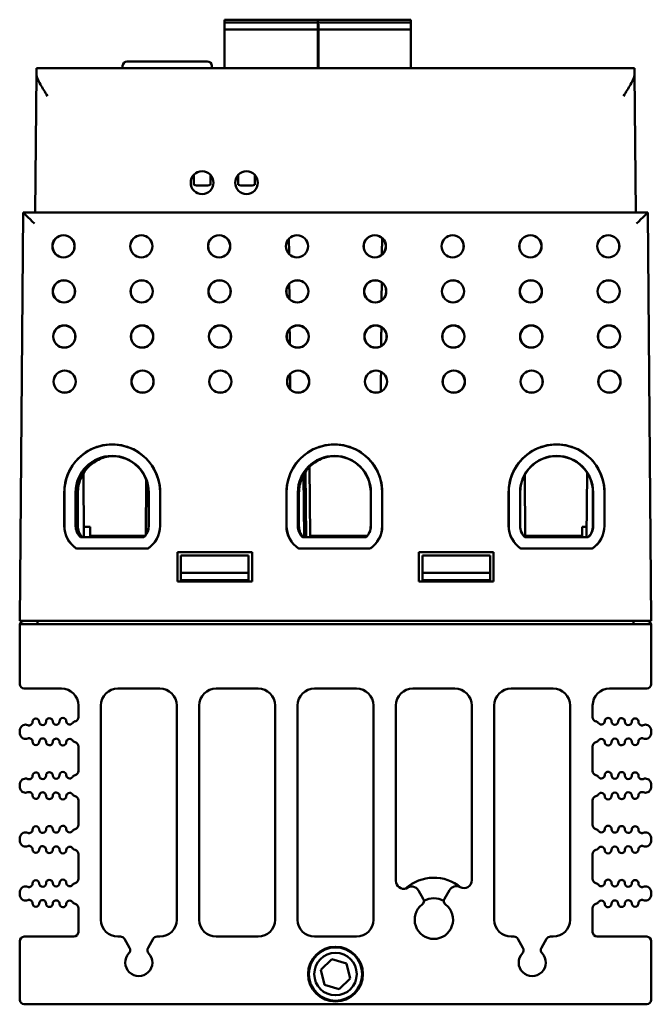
# Model space of a CAD drawing. Header units: inches. Extents: x 1.8 to 23.2, y 1.2 to 17.8.
# Tile 1 of 12: x 9.4 to 12.2, y 1.2 to 5.6. Entities that reach past the tile are written whole.
import ezdxf

# ---------------------------------------------------------------- set-up
doc = ezdxf.new("R2010")
doc.units = ezdxf.units.IN
doc.header["$LTSCALE"] = 0.8
doc.header["$MEASUREMENT"] = 0
doc.layers.add('Visible (ANSI)', color=7, linetype='Continuous', lineweight=50)

msp = doc.modelspace()

# ---------------------------------------------------------------- linework, layer by layer
at = {"layer": 'Visible (ANSI)'}
for p, q in [((10.271, 5.5881), (10.271, 5.5803)), ((10.271, 5.5881), (10.6883, 5.5881)), ((10.271, 5.5763), (10.271, 5.5803)), ((10.271, 5.5763), (10.271, 5.5685)), ((10.271, 5.5763), (10.6883, 5.5763)), ((10.271, 5.5527), (10.271, 5.5685)), ((10.271, 5.5527), (10.271, 5.5448)), ((10.271, 5.3733), (10.271, 5.5448)), ((10.271, 5.5448), (10.6883, 5.5448)), ((10.6844, 5.5881), (10.6844, 5.5803)), ((10.6844, 5.5881), (11.0977, 5.5881)), ((10.6844, 5.5803), (10.6844, 5.5763)), ((10.6844, 5.5763), (10.6844, 5.5685)), ((10.6844, 5.5763), (11.0977, 5.5763)), ((10.6844, 5.5685), (10.6844, 5.5527)), ((10.6844, 5.5527), (10.6844, 5.5448)), ((10.6844, 5.5448), (10.6844, 5.3733)), ((10.6844, 5.5448), (11.0977, 5.5448)), ((10.6883, 5.5763), (10.6883, 5.5803)), ((10.6883, 5.5527), (10.6883, 5.5685)), ((10.6883, 5.5448), (10.6883, 5.5527)), ((10.6883, 5.3733), (10.6883, 5.5448)), ((11.0977, 5.5803), (11.0977, 5.5881)), ((11.0977, 5.5803), (11.0977, 5.5763)), ((11.0977, 5.5685), (11.0977, 5.5763)), ((11.0977, 5.5685), (11.0977, 5.5527)), ((11.0977, 5.5448), (11.0977, 5.5527)), ((11.0977, 5.5448), (11.0977, 5.3733)), ((9.4374, 5.349), (9.4376, 5.3733)), ((10.1112, 5.3733), (9.4376, 5.3733)), ((9.8198, 5.384), (9.8194, 5.3733)), ((9.8398, 5.4033), (10.1949, 5.4033)), ((10.2334, 5.3733), (10.1112, 5.3733)), ((10.2149, 5.384), (10.2153, 5.3733)), ((10.3081, 5.3733), (10.2334, 5.3733)), ((10.4302, 5.3733), (10.3081, 5.3733)), ((12.0891, 5.3733), (10.4302, 5.3733)), ((12.0891, 5.3733), (12.0893, 5.349)), ((9.4374, 5.349), (9.4321, 4.7333)), ((12.0947, 4.7333), (12.0893, 5.349)), ((10.1349, 4.8997), (10.1349, 4.8992)), ((10.1349, 4.8992), (10.1349, 4.8836)), ((10.2089, 4.8992), (10.2089, 4.8997)), ((10.2089, 4.8836), (10.2089, 4.8992)), ((10.3318, 4.8997), (10.3318, 4.8992)), ((10.3318, 4.8992), (10.3318, 4.8836)), ((10.4058, 4.8992), (10.4058, 4.8997)), ((10.4058, 4.8836), (10.4058, 4.8992)), ((10.1349, 4.8836), (10.1349, 4.8566)), ((10.1546, 4.8531), (10.1893, 4.8531)), ((10.2089, 4.8566), (10.2089, 4.8836)), ((10.3318, 4.8836), (10.3318, 4.8566)), ((10.3515, 4.8531), (10.3861, 4.8531)), ((10.4058, 4.8566), (10.4058, 4.8836)), ((9.3792, 4.7333), (9.3634, 2.9223)), ((12.1476, 4.7333), (9.3792, 4.7333)), ((9.3792, 4.7333), (9.3792, 4.7333)), ((12.1476, 4.7333), (12.1476, 4.7333)), ((12.1634, 2.9223), (12.1476, 4.7333)), ((10.6333, 3.2941), (10.6307, 3.5844)), ((10.6482, 3.6053), (10.6508, 3.2992)), ((9.648, 3.2941), (9.6455, 3.5764)), ((9.9246, 3.5476), (9.9224, 3.3047)), ((10.6244, 3.2941), (10.622, 3.5704)), ((11.6044, 3.2941), (11.602, 3.5693)), ((11.8788, 3.5794), (11.8763, 3.2941)), ((9.5609, 3.3435), (9.5609, 3.4923)), ((9.5614, 3.4923), (9.5614, 3.3435)), ((9.6114, 3.4923), (9.6114, 3.3435)), ((9.6123, 3.3435), (9.6124, 3.4923)), ((9.6209, 3.3426), (9.6209, 3.4914)), ((9.6214, 3.4914), (9.6214, 3.3426)), ((9.9344, 3.4923), (9.9344, 3.3435)), ((9.9354, 3.3435), (9.9354, 3.4923)), ((9.9854, 3.3435), (9.9854, 3.4923)), ((9.9858, 3.4923), (9.9858, 3.3435)), ((10.5459, 3.3435), (10.5459, 3.4923)), ((10.5464, 3.4923), (10.5464, 3.3435)), ((10.5964, 3.4923), (10.5964, 3.3435)), ((10.5973, 3.3435), (10.5974, 3.4923)), ((10.6009, 3.3426), (10.6009, 3.4914)), ((10.6014, 3.4914), (10.6014, 3.3426)), ((10.9194, 3.4923), (10.9194, 3.3435)), ((10.9204, 3.3435), (10.9204, 3.4923)), ((10.9704, 3.3435), (10.9704, 3.4923)), ((10.9708, 3.4923), (10.9708, 3.3435)), ((11.5309, 3.3435), (11.5309, 3.4923)), ((11.5314, 3.4923), (11.5314, 3.3435)), ((11.5814, 3.4923), (11.5814, 3.3435)), ((11.5823, 3.3435), (11.5824, 3.4923)), ((11.9044, 3.4923), (11.9044, 3.3435)), ((11.9054, 3.3435), (11.9054, 3.4923)), ((11.9554, 3.3435), (11.9554, 3.4923)), ((11.9558, 3.4923), (11.9558, 3.3435)), ((9.6476, 3.3392), (9.6757, 3.3392)), ((9.6757, 3.3392), (9.676, 3.2992)), ((11.8563, 3.2992), (11.8566, 3.3392)), ((11.8566, 3.3392), (11.8767, 3.3392)), ((9.6328, 3.2932), (9.914, 3.2932)), ((9.9136, 3.2941), (9.6331, 3.2941)), ((9.676, 3.2992), (9.9183, 3.2992)), ((10.6178, 3.2932), (10.899, 3.2932)), ((10.8986, 3.2941), (10.6181, 3.2941)), ((10.6508, 3.2992), (10.9033, 3.2992)), ((10.6768, 3.2941), (10.6768, 3.2992)), ((10.8499, 3.2941), (10.85, 3.2992)), ((11.6028, 3.2932), (11.884, 3.2932)), ((11.8836, 3.2941), (11.6031, 3.2941)), ((11.6043, 3.2992), (11.8563, 3.2992)), ((9.9313, 3.2427), (9.6155, 3.2427)), ((9.6156, 3.2432), (9.9311, 3.2432)), ((10.9163, 3.2427), (10.6005, 3.2427)), ((10.6006, 3.2432), (10.9161, 3.2432)), ((11.9013, 3.2427), (11.5855, 3.2427)), ((11.5856, 3.2432), (11.9011, 3.2432)), ((10.0628, 3.2278), (10.3939, 3.2278)), ((10.0634, 3.2273), (10.0628, 3.2278)), ((10.0628, 3.0968), (10.0628, 3.2278)), ((10.3934, 3.2273), (10.0634, 3.2273)), ((10.0634, 3.2273), (10.0634, 3.0973)), ((10.0784, 3.2123), (10.3784, 3.2123)), ((10.0784, 3.2123), (10.0784, 3.1353)), ((10.3784, 3.1353), (10.3784, 3.2123)), ((10.3934, 3.2273), (10.3939, 3.2278)), ((10.3934, 3.0973), (10.3934, 3.2273)), ((10.3939, 3.2278), (10.3939, 3.0968)), ((11.1328, 3.2278), (11.4639, 3.2278)), ((11.1334, 3.2273), (11.1328, 3.2278)), ((11.1328, 3.0968), (11.1328, 3.2278)), ((11.4634, 3.2273), (11.1334, 3.2273)), ((11.1334, 3.2273), (11.1334, 3.0973)), ((11.1484, 3.2123), (11.4484, 3.2123)), ((11.1484, 3.2123), (11.1484, 3.1353)), ((11.4484, 3.1353), (11.4484, 3.2123)), ((11.4634, 3.2273), (11.4639, 3.2278)), ((11.4634, 3.0973), (11.4634, 3.2273)), ((11.4639, 3.2278), (11.4639, 3.0968)), ((10.0783, 3.0973), (10.0784, 3.1023)), ((10.0784, 3.1353), (10.3784, 3.1353)), ((10.0784, 3.1353), (10.0784, 3.1023)), ((10.0784, 3.1023), (10.3784, 3.1023)), ((10.3784, 3.1023), (10.3784, 3.1353)), ((10.3784, 3.1023), (10.3784, 3.0973)), ((11.1483, 3.0973), (11.1484, 3.1023)), ((11.1484, 3.1353), (11.4484, 3.1353)), ((11.1484, 3.1353), (11.1484, 3.1023)), ((11.1484, 3.1023), (11.4484, 3.1023)), ((11.4484, 3.1023), (11.4484, 3.1353)), ((11.4484, 3.1023), (11.4484, 3.0973)), ((10.0634, 3.0973), (10.0628, 3.0968)), ((10.3939, 3.0968), (10.0628, 3.0968)), ((10.0634, 3.0973), (10.3934, 3.0973)), ((10.3934, 3.0973), (10.3939, 3.0968)), ((11.1334, 3.0973), (11.1328, 3.0968)), ((11.4639, 3.0968), (11.1328, 3.0968)), ((11.1334, 3.0973), (11.4634, 3.0973)), ((11.4634, 3.0973), (11.4639, 3.0968)), ((9.4134, 2.9223), (9.3634, 2.9223)), ((9.3634, 2.9023), (9.3634, 2.6423)), ((12.1627, 2.9073), (9.364, 2.9073)), ((9.4134, 2.9223), (12.1134, 2.9223)), ((9.4424, 2.9223), (9.4424, 2.9073)), ((12.0844, 2.9223), (12.0844, 2.9073)), ((12.1634, 2.9223), (12.1134, 2.9223)), ((12.1634, 2.9023), (12.1634, 2.6423)), ((9.3834, 2.6223), (9.5484, 2.6223)), ((9.7984, 2.6223), (9.9844, 2.6223)), ((10.2344, 2.6223), (10.4204, 2.6223)), ((10.6704, 2.6223), (10.8564, 2.6223)), ((11.1064, 2.6223), (11.2924, 2.6223)), ((11.5424, 2.6223), (11.7284, 2.6223)), ((11.9784, 2.6223), (12.1434, 2.6223)), ((9.6234, 2.5473), (9.6234, 2.4961)), ((9.7234, 1.5973), (9.7234, 2.5473)), ((10.0594, 2.5473), (10.0594, 1.5973)), ((10.1594, 1.5973), (10.1594, 2.5473)), ((10.4954, 2.5473), (10.4954, 1.5973)), ((10.5954, 1.5973), (10.5954, 2.5473)), ((10.9314, 2.5473), (10.9314, 1.5973)), ((11.0314, 1.7696), (11.0314, 2.5473)), ((11.3674, 2.5473), (11.3674, 1.7725)), ((11.4674, 1.5973), (11.4674, 2.5473)), ((11.8034, 2.5473), (11.8034, 1.5973)), ((11.9034, 2.4961), (11.9034, 2.5473)), ((9.3634, 2.43), (9.3634, 2.4316)), ((12.1634, 2.43), (12.1634, 2.4316)), ((9.6234, 2.3655), (9.6234, 2.2571)), ((11.9034, 2.2571), (11.9034, 2.3655)), ((9.3634, 2.191), (9.3634, 2.1926)), ((12.1634, 2.191), (12.1634, 2.1926)), ((9.6234, 2.1265), (9.6234, 2.0181)), ((11.9034, 2.0181), (11.9034, 2.1265)), ((9.3634, 1.952), (9.3634, 1.9536)), ((12.1634, 1.952), (12.1634, 1.9536)), ((9.6234, 1.8875), (9.6234, 1.7791)), ((11.9034, 1.7791), (11.9034, 1.8875)), ((9.3634, 1.713), (9.3634, 1.7146)), ((11.1523, 1.6902), (11.1307, 1.7275)), ((11.2686, 1.7286), (11.2465, 1.6902)), ((12.1634, 1.713), (12.1634, 1.7146)), ((9.6234, 1.6485), (9.6234, 1.5423)), ((11.9034, 1.5423), (11.9034, 1.6485)), ((9.3634, 1.5023), (9.3634, 1.2423)), ((9.6034, 1.5223), (9.3834, 1.5223)), ((9.81, 1.5223), (9.7984, 1.5223)), ((9.8505, 1.4722), (9.8274, 1.5123)), ((9.9554, 1.5123), (9.9322, 1.4722)), ((9.9844, 1.5223), (9.9727, 1.5223)), ((10.4204, 1.5223), (10.2344, 1.5223)), ((10.8564, 1.5223), (10.6704, 1.5223)), ((11.554, 1.5223), (11.5424, 1.5223)), ((11.5945, 1.4722), (11.5714, 1.5123)), ((11.6994, 1.5123), (11.6762, 1.4722)), ((11.7284, 1.5223), (11.7167, 1.5223)), ((12.1434, 1.5223), (11.9234, 1.5223)), ((12.1634, 1.5023), (12.1634, 1.2423)), ((10.6978, 1.3752), (10.7469, 1.4225)), ((10.7469, 1.4225), (10.8125, 1.4036)), ((10.8125, 1.4036), (10.8289, 1.3374)), ((10.7143, 1.309), (10.6978, 1.3752)), ((10.8289, 1.3374), (10.7798, 1.2901)), ((10.7798, 1.2901), (10.7143, 1.309)), ((12.1434, 1.2223), (9.3834, 1.2223))]:
    msp.add_line(p, q, dxfattribs=at)
for centre, radius in [((9.5576, 4.5833), 0.0494), ((9.5576, 4.5833), 0.0489), ((9.9026, 4.5833), 0.0494), ((9.9026, 4.5833), 0.0489), ((10.2476, 4.5833), 0.0494), ((10.2476, 4.5833), 0.0489), ((10.5926, 4.5833), 0.0494), ((10.5926, 4.5833), 0.0489), ((10.9376, 4.5833), 0.0494), ((10.9376, 4.5833), 0.0489), ((11.2826, 4.5833), 0.0494), ((11.2826, 4.5833), 0.0489), ((11.6276, 4.5833), 0.0494), ((11.6276, 4.5833), 0.0489), ((11.9726, 4.5833), 0.0494), ((11.9726, 4.5833), 0.0489), ((9.5593, 4.3833), 0.0494), ((9.5593, 4.3833), 0.0489), ((9.9043, 4.3833), 0.0494), ((9.9043, 4.3833), 0.0489), ((10.2493, 4.3833), 0.0494), ((10.2493, 4.3833), 0.0489), ((10.5943, 4.3833), 0.0494), ((10.5943, 4.3833), 0.0489), ((10.9393, 4.3833), 0.0494), ((10.9393, 4.3833), 0.0489), ((11.2843, 4.3833), 0.0494), ((11.2843, 4.3833), 0.0489), ((11.6293, 4.3833), 0.0494), ((11.6293, 4.3833), 0.0489), ((11.9743, 4.3833), 0.0494), ((11.9743, 4.3833), 0.0489), ((9.561, 4.1833), 0.0494), ((9.561, 4.1833), 0.0489), ((9.906, 4.1833), 0.0494), ((9.906, 4.1833), 0.0489), ((10.251, 4.1833), 0.0494), ((10.251, 4.1833), 0.0489), ((10.596, 4.1833), 0.0494), ((10.596, 4.1833), 0.0489), ((10.941, 4.1833), 0.0494), ((10.941, 4.1833), 0.0489), ((11.286, 4.1833), 0.0494), ((11.286, 4.1833), 0.0489), ((11.631, 4.1833), 0.0494), ((11.631, 4.1833), 0.0489), ((11.976, 4.1833), 0.0494), ((11.976, 4.1833), 0.0489), ((9.5628, 3.9833), 0.0494), ((9.5628, 3.9833), 0.0489), ((9.9078, 3.9833), 0.0494), ((9.9078, 3.9833), 0.0489), ((10.2528, 3.9833), 0.0494), ((10.2528, 3.9833), 0.0489), ((10.5978, 3.9833), 0.0494), ((10.5978, 3.9833), 0.0489), ((10.9428, 3.9833), 0.0494), ((10.9428, 3.9833), 0.0489), ((11.2878, 3.9833), 0.0494), ((11.2878, 3.9833), 0.0489), ((11.6328, 3.9833), 0.0494), ((11.6328, 3.9833), 0.0489), ((11.9778, 3.9833), 0.0494), ((11.9778, 3.9833), 0.0489), ((10.7634, 1.3563), 0.1215), ((10.7634, 1.3563), 0.1181), ((10.7634, 1.3563), 0.094)]:
    msp.add_circle(centre, radius, dxfattribs=at)
for centre, radius, start, end in [((9.8398, 5.3833), 0.02, 90, 178), ((10.1949, 5.3833), 0.02, 2, 90), ((9.7734, 3.4924), 0.2125, 359.9956, 180.0044), ((9.7734, 3.4923), 0.212, 0, 180), ((10.7584, 3.4924), 0.2125, 359.9956, 180.0044), ((10.7584, 3.4923), 0.212, 0, 180), ((11.7434, 3.4924), 0.2125, 359.9956, 180.0044), ((11.7434, 3.4923), 0.212, 0, 180), ((9.7734, 3.4923), 0.162, 0, 180), ((9.7734, 3.4923), 0.161, 0.0044, 179.9956), ((10.7584, 3.4923), 0.162, 0, 180), ((10.7584, 3.4923), 0.161, 0.0044, 179.9956), ((11.7434, 3.4923), 0.162, 0, 180), ((11.7434, 3.4923), 0.161, 0.0044, 179.9956), ((9.6814, 3.3435), 0.1205, 180.0044, 236.83), ((9.6814, 3.3435), 0.12, 180, 236.7621), ((9.6814, 3.3435), 0.07, 180, 226.017), ((9.6814, 3.3435), 0.069, 179.9956, 225.6864), ((9.8654, 3.3435), 0.069, 314.3136, 0.0044), ((9.8654, 3.3435), 0.07, 313.983, 0), ((9.8654, 3.3435), 0.12, 303.2379, 0), ((9.8654, 3.3435), 0.1205, 303.17, 359.9956), ((10.6664, 3.3435), 0.1205, 180.0044, 236.83), ((10.6664, 3.3435), 0.12, 180, 236.7621), ((10.6664, 3.3435), 0.07, 180, 226.017), ((10.6664, 3.3435), 0.069, 179.9956, 225.6864), ((10.8504, 3.3435), 0.069, 314.3136, 0.0044), ((10.8504, 3.3435), 0.07, 313.983, 0), ((10.8504, 3.3435), 0.12, 303.2379, 0), ((10.8504, 3.3435), 0.1205, 303.17, 359.9956), ((11.6514, 3.3435), 0.1205, 180.0044, 236.83), ((11.6514, 3.3435), 0.12, 180, 236.7621), ((11.6514, 3.3435), 0.07, 180, 226.017), ((11.6514, 3.3435), 0.069, 179.9956, 225.6864), ((11.8354, 3.3435), 0.069, 314.3136, 0.0044), ((11.8354, 3.3435), 0.07, 313.983, 0), ((11.8354, 3.3435), 0.12, 303.2379, 0), ((11.8354, 3.3435), 0.1205, 303.17, 359.9956), ((9.3834, 2.9023), 0.02, 165.5225, 180), ((9.3834, 2.9023), 0.02, 90, 165.5225), ((12.1434, 2.9023), 0.02, 14.4775, 90), ((12.1434, 2.9023), 0.02, 0, 14.4775), ((9.3834, 2.6423), 0.02, 180, 270), ((9.5484, 2.5473), 0.075, 0, 90), ((9.7984, 2.5473), 0.075, 90, 180), ((9.9844, 2.5473), 0.075, 0, 90), ((10.2344, 2.5473), 0.075, 90, 180), ((10.4204, 2.5473), 0.075, 0, 90), ((10.6704, 2.5473), 0.075, 90, 180), ((10.8564, 2.5473), 0.075, 0, 90), ((11.1064, 2.5473), 0.075, 90, 180), ((11.2924, 2.5473), 0.075, 0, 90), ((11.5424, 2.5473), 0.075, 90, 180), ((11.7284, 2.5473), 0.075, 0, 90), ((11.9784, 2.5473), 0.075, 90, 180), ((12.1434, 2.6423), 0.02, 270, 0), ((9.435, 2.4747), 0.015, 1.1017, 181.1017), ((9.495, 2.4758), 0.015, 1.1017, 181.1017), ((9.555, 2.477), 0.015, 1.1017, 181.1017), ((9.6034, 2.4961), 0.02, 287.2568, 0), ((11.9234, 2.4961), 0.02, 180, 252.7432), ((11.9717, 2.477), 0.015, 358.8983, 178.8983), ((12.0317, 2.4758), 0.015, 358.8983, 178.8983), ((12.0917, 2.4747), 0.015, 358.8983, 178.8983), ((9.4059, 2.4316), 0.0425, 160.9481, 180), ((9.3893, 2.4373), 0.025, 66.8521, 160.9481), ((9.405, 2.4741), 0.015, 246.8521, 1.1017), ((9.465, 2.4753), 0.015, 181.1017, 1.1017), ((9.525, 2.4764), 0.015, 181.1017, 1.1017), ((9.585, 2.4776), 0.015, 181.1017, 322.4195), ((9.6167, 2.4532), 0.025, 107.2568, 142.4195), ((11.91, 2.4532), 0.025, 37.5805, 72.7432), ((11.9417, 2.4776), 0.015, 217.5805, 358.8983), ((12.0017, 2.4764), 0.015, 178.8983, 358.8983), ((12.0617, 2.4753), 0.015, 178.8983, 358.8983), ((12.1217, 2.4741), 0.015, 178.8983, 293.1479), ((12.1374, 2.4373), 0.025, 19.0519, 113.1479), ((12.1209, 2.4316), 0.0425, 0, 19.0519), ((9.4059, 2.43), 0.0425, 180, 199.0519), ((9.3893, 2.4243), 0.025, 199.0519, 293.1479), ((9.405, 2.3875), 0.015, 358.8983, 113.1479), ((9.465, 2.3863), 0.015, 358.8983, 178.8983), ((12.0617, 2.3863), 0.015, 1.1017, 181.1017), ((12.1217, 2.3875), 0.015, 66.8521, 181.1017), ((12.1374, 2.4243), 0.025, 246.8521, 340.9481), ((12.1209, 2.43), 0.0425, 340.9481, 0), ((9.435, 2.3869), 0.015, 178.8983, 358.8983), ((9.495, 2.3858), 0.015, 178.8983, 358.8983), ((9.525, 2.3852), 0.015, 358.8983, 178.8983), ((9.555, 2.3846), 0.015, 178.8983, 358.8983), ((9.585, 2.384), 0.015, 37.5805, 178.8983), ((9.6167, 2.4084), 0.025, 217.5805, 252.7432), ((9.6034, 2.3655), 0.02, 0, 72.7432), ((11.9234, 2.3655), 0.02, 107.2568, 180), ((11.91, 2.4084), 0.025, 287.2568, 322.4195), ((11.9417, 2.384), 0.015, 1.1017, 142.4195), ((11.9717, 2.3846), 0.015, 181.1017, 1.1017), ((12.0017, 2.3852), 0.015, 1.1017, 181.1017), ((12.0317, 2.3858), 0.015, 181.1017, 1.1017), ((12.0917, 2.3869), 0.015, 181.1017, 1.1017), ((9.405, 2.2351), 0.015, 246.8521, 1.1017), ((9.435, 2.2357), 0.015, 1.1017, 181.1017), ((9.465, 2.2363), 0.015, 181.1017, 1.1017), ((9.495, 2.2368), 0.015, 1.1017, 181.1017), ((9.525, 2.2374), 0.015, 181.1017, 1.1017), ((9.555, 2.238), 0.015, 1.1017, 181.1017), ((9.585, 2.2386), 0.015, 181.1017, 322.4195), ((9.6167, 2.2142), 0.025, 107.2568, 142.4195), ((9.6034, 2.2571), 0.02, 287.2568, 0), ((11.9234, 2.2571), 0.02, 180, 252.7432), ((11.91, 2.2142), 0.025, 37.5805, 72.7432), ((11.9417, 2.2386), 0.015, 217.5805, 358.8983), ((11.9717, 2.238), 0.015, 358.8983, 178.8983), ((12.0017, 2.2374), 0.015, 178.8983, 358.8983), ((12.0317, 2.2368), 0.015, 358.8983, 178.8983), ((12.0617, 2.2363), 0.015, 178.8983, 358.8983), ((12.0917, 2.2357), 0.015, 358.8983, 178.8983), ((12.1217, 2.2351), 0.015, 178.8983, 293.1479), ((9.4059, 2.1926), 0.0425, 160.9481, 180), ((9.4059, 2.191), 0.0425, 180, 199.0519), ((9.3893, 2.1983), 0.025, 66.8521, 160.9481), ((12.1374, 2.1983), 0.025, 19.0519, 113.1479), ((12.1209, 2.1926), 0.0425, 0, 19.0519), ((12.1209, 2.191), 0.0425, 340.9481, 0), ((9.3893, 2.1853), 0.025, 199.0519, 293.1479), ((9.405, 2.1485), 0.015, 358.8983, 113.1479), ((9.435, 2.1479), 0.015, 178.8983, 358.8983), ((9.465, 2.1473), 0.015, 358.8983, 178.8983), ((9.495, 2.1468), 0.015, 178.8983, 358.8983), ((9.525, 2.1462), 0.015, 358.8983, 178.8983), ((9.555, 2.1456), 0.015, 178.8983, 358.8983), ((9.585, 2.145), 0.015, 37.5805, 178.8983), ((9.6167, 2.1694), 0.025, 217.5805, 252.7432), ((9.6034, 2.1265), 0.02, 0, 72.7432), ((11.9234, 2.1265), 0.02, 107.2568, 180), ((11.91, 2.1694), 0.025, 287.2568, 322.4195), ((11.9417, 2.145), 0.015, 1.1017, 142.4195), ((11.9717, 2.1456), 0.015, 181.1017, 1.1017), ((12.0017, 2.1462), 0.015, 1.1017, 181.1017), ((12.0317, 2.1468), 0.015, 181.1017, 1.1017), ((12.0617, 2.1473), 0.015, 1.1017, 181.1017), ((12.0917, 2.1479), 0.015, 181.1017, 1.1017), ((12.1217, 2.1485), 0.015, 66.8521, 181.1017), ((12.1374, 2.1853), 0.025, 246.8521, 340.9481), ((9.435, 1.9967), 0.015, 1.1017, 181.1017), ((9.495, 1.9978), 0.015, 1.1017, 181.1017), ((9.555, 1.999), 0.015, 1.1017, 181.1017), ((9.6034, 2.0181), 0.02, 287.2568, 0), ((11.9234, 2.0181), 0.02, 180, 252.7432), ((11.9717, 1.999), 0.015, 358.8983, 178.8983), ((12.0317, 1.9978), 0.015, 358.8983, 178.8983), ((12.0917, 1.9967), 0.015, 358.8983, 178.8983), ((9.4059, 1.9536), 0.0425, 160.9481, 180), ((9.3893, 1.9593), 0.025, 66.8521, 160.9481), ((9.405, 1.9961), 0.015, 246.8521, 1.1017), ((9.465, 1.9973), 0.015, 181.1017, 1.1017), ((9.525, 1.9984), 0.015, 181.1017, 1.1017), ((9.585, 1.9996), 0.015, 181.1017, 322.4195), ((9.6167, 1.9752), 0.025, 107.2568, 142.4195), ((11.91, 1.9752), 0.025, 37.5805, 72.7432), ((11.9417, 1.9996), 0.015, 217.5805, 358.8983), ((12.0017, 1.9984), 0.015, 178.8983, 358.8983), ((12.0617, 1.9973), 0.015, 178.8983, 358.8983), ((12.1217, 1.9961), 0.015, 178.8983, 293.1479), ((12.1374, 1.9593), 0.025, 19.0519, 113.1479), ((12.1209, 1.9536), 0.0425, 0, 19.0519), ((9.4059, 1.952), 0.0425, 180, 199.0519), ((9.3893, 1.9463), 0.025, 199.0519, 293.1479), ((9.405, 1.9095), 0.015, 358.8983, 113.1479), ((9.465, 1.9083), 0.015, 358.8983, 178.8983), ((9.525, 1.9072), 0.015, 358.8983, 178.8983), ((9.585, 1.906), 0.015, 37.5805, 178.8983), ((11.9417, 1.906), 0.015, 1.1017, 142.4195), ((12.0017, 1.9072), 0.015, 1.1017, 181.1017), ((12.0617, 1.9083), 0.015, 1.1017, 181.1017), ((12.1217, 1.9095), 0.015, 66.8521, 181.1017), ((12.1374, 1.9463), 0.025, 246.8521, 340.9481), ((12.1209, 1.952), 0.0425, 340.9481, 0), ((9.435, 1.9089), 0.015, 178.8983, 358.8983), ((9.495, 1.9078), 0.015, 178.8983, 358.8983), ((9.555, 1.9066), 0.015, 178.8983, 358.8983), ((9.6167, 1.9304), 0.025, 217.5805, 252.7432), ((9.6034, 1.8875), 0.02, 0, 72.7432), ((11.9234, 1.8875), 0.02, 107.2568, 180), ((11.91, 1.9304), 0.025, 287.2568, 322.4195), ((11.9717, 1.9066), 0.015, 181.1017, 1.1017), ((12.0317, 1.9078), 0.015, 181.1017, 1.1017), ((12.0917, 1.9089), 0.015, 181.1017, 1.1017), ((9.405, 1.7571), 0.015, 246.8521, 1.1017), ((9.435, 1.7577), 0.015, 1.1017, 181.1017), ((9.465, 1.7583), 0.015, 181.1017, 1.1017), ((9.495, 1.7588), 0.015, 1.1017, 181.1017), ((9.525, 1.7594), 0.015, 181.1017, 1.1017), ((9.555, 1.76), 0.015, 1.1017, 181.1017), ((9.585, 1.7606), 0.015, 181.1017, 322.4195), ((9.6167, 1.7362), 0.025, 107.2568, 142.4195), ((9.6034, 1.7791), 0.02, 287.2568, 0), ((11.0664, 1.7696), 0.035, 180, 288.2365), ((11.1994, 1.5973), 0.1865, 49.9363, 132.2149), ((11.3324, 1.7725), 0.035, 241.4546, 0), ((11.9234, 1.7791), 0.02, 180, 252.7432), ((11.91, 1.7362), 0.025, 37.5805, 72.7432), ((11.9417, 1.7606), 0.015, 217.5805, 358.8983), ((11.9717, 1.76), 0.015, 358.8983, 178.8983), ((12.0017, 1.7594), 0.015, 178.8983, 358.8983), ((12.0317, 1.7588), 0.015, 358.8983, 178.8983), ((12.0617, 1.7583), 0.015, 178.8983, 358.8983), ((12.0917, 1.7577), 0.015, 358.8983, 178.8983), ((12.1217, 1.7571), 0.015, 178.8983, 293.1479), ((9.4059, 1.7146), 0.0425, 160.9481, 180), ((9.4059, 1.713), 0.0425, 180, 199.0519), ((9.3893, 1.7203), 0.025, 66.8521, 160.9481), ((11.1004, 1.71), 0.035, 30, 131.2781), ((11.2989, 1.7111), 0.035, 61.4546, 150), ((12.1374, 1.7203), 0.025, 19.0519, 113.1479), ((12.1209, 1.7146), 0.0425, 0, 19.0519), ((12.1209, 1.713), 0.0425, 340.9481, 0), ((9.3893, 1.7073), 0.025, 199.0519, 293.1479), ((9.405, 1.6705), 0.015, 358.8983, 113.1479), ((9.435, 1.6699), 0.015, 178.8983, 358.8983), ((9.465, 1.6693), 0.015, 358.8983, 178.8983), ((9.495, 1.6688), 0.015, 178.8983, 358.8983), ((9.525, 1.6682), 0.015, 358.8983, 178.8983), ((9.555, 1.6676), 0.015, 178.8983, 358.8983), ((9.585, 1.667), 0.015, 37.5805, 178.8983), ((9.6167, 1.6914), 0.025, 217.5805, 252.7432), ((9.6034, 1.6485), 0.02, 0, 72.7432), ((11.1994, 1.5973), 0.085, 127.8471, 52.1529), ((11.1349, 1.6802), 0.02, 307.8471, 30), ((11.1994, 1.5973), 0.095, 62.1018, 117.8982), ((11.2638, 1.6802), 0.02, 150, 232.1529), ((11.9234, 1.6485), 0.02, 107.2568, 180), ((11.91, 1.6914), 0.025, 287.2568, 322.4195), ((11.9417, 1.667), 0.015, 1.1017, 142.4195), ((11.9717, 1.6676), 0.015, 181.1017, 1.1017), ((12.0017, 1.6682), 0.015, 1.1017, 181.1017), ((12.0317, 1.6688), 0.015, 181.1017, 1.1017), ((12.0617, 1.6693), 0.015, 1.1017, 181.1017), ((12.0917, 1.6699), 0.015, 181.1017, 1.1017), ((12.1217, 1.6705), 0.015, 66.8521, 181.1017), ((12.1374, 1.7073), 0.025, 246.8521, 340.9481), ((9.7984, 1.5973), 0.075, 180, 270), ((9.9844, 1.5973), 0.075, 270, 0), ((10.2344, 1.5973), 0.075, 180, 270), ((10.4204, 1.5973), 0.075, 270, 0), ((10.6704, 1.5973), 0.075, 180, 270), ((10.8564, 1.5973), 0.075, 270, 0), ((11.5424, 1.5973), 0.075, 180, 270), ((11.7284, 1.5973), 0.075, 270, 0), ((9.6034, 1.5423), 0.02, 270, 0), ((11.9234, 1.5423), 0.02, 180, 270), ((9.3834, 1.5023), 0.02, 90, 180), ((9.81, 1.5023), 0.02, 30, 90), ((9.9727, 1.5023), 0.02, 90, 150), ((11.554, 1.5023), 0.02, 30, 90), ((11.7167, 1.5023), 0.02, 90, 150), ((12.1434, 1.5023), 0.02, 0, 90), ((9.8914, 1.4073), 0.06, 136.6545, 43.3455), ((9.8332, 1.4622), 0.02, 316.6545, 30), ((9.9495, 1.4622), 0.02, 150, 223.3455), ((11.6354, 1.4073), 0.06, 136.6545, 43.3455), ((11.5772, 1.4622), 0.02, 316.6545, 30), ((11.6935, 1.4622), 0.02, 150, 223.3455), ((9.3834, 1.2423), 0.02, 180, 270), ((12.1434, 1.2423), 0.02, 270, 0)]:
    msp.add_arc(centre, radius, start, end, dxfattribs=at)
for centre in [(10.1719, 4.8655), (10.3688, 4.8655)]:
    msp.add_ellipse(centre, major_axis=(0, 0.0504), ratio=0.999992, dxfattribs=at)
for centre, major_axis, ratio, start_param, end_param in [((10.1546, 4.8566), (-0.0197, 0), 0.173648, 0, 1.570796), ((10.1893, 4.8566), (0.0197, 0), 0.173648, 4.712389, 6.283185), ((10.3515, 4.8566), (-0.0197, 0), 0.173648, 0, 1.570796), ((10.3861, 4.8566), (0.0197, 0), 0.173648, 4.712389, 6.283185), ((9.4287, 4.6833), (0.0496, -0.05), 0.004363, 1.575198, 3.137267), ((12.098, 4.6833), (-0.0496, -0.05), 0.004363, 3.145918, 4.707988)]:
    msp.add_ellipse(centre, major_axis=major_axis, ratio=ratio, start_param=start_param, end_param=end_param, dxfattribs=at)
for points, knots in [([(10.1112, 5.3733), (10.1114, 5.3733), (10.1115, 5.3733), (10.1211, 5.3733), (10.1311, 5.373), (10.1515, 5.3726), (10.1619, 5.3725), (10.1827, 5.3725), (10.193, 5.3726), (10.2135, 5.373), (10.2235, 5.3733), (10.2331, 5.3733), (10.2332, 5.3733), (10.2334, 5.3733)], [-0.0011788, -0.0011788, -0.0011788, -0.0011788, 0, 0, 0.0804229, 0.0804229, 0.1594755, 0.1594755, 0.2385281, 0.2385281, 0.318951, 0.318951, 0.3201298, 0.3201298, 0.3201298, 0.3201298]), ([(10.3081, 5.3733), (10.3082, 5.3733), (10.3084, 5.3733), (10.318, 5.3733), (10.328, 5.373), (10.3484, 5.3726), (10.3587, 5.3725), (10.3796, 5.3725), (10.3899, 5.3726), (10.4103, 5.373), (10.4203, 5.3733), (10.4299, 5.3733), (10.4301, 5.3733), (10.4302, 5.3733)], [-0.0011781, -0.0011781, -0.0011781, -0.0011781, 0, 0, 0.0804114, 0.0804114, 0.1594763, 0.1594763, 0.2385413, 0.2385413, 0.3189527, 0.3189527, 0.3201308, 0.3201308, 0.3201308, 0.3201308]), ([(9.4866, 5.2494), (9.4865, 5.2495), (9.4865, 5.2496), (9.4753, 5.2675), (9.4644, 5.2848), (9.4494, 5.3119), (9.4445, 5.322), (9.4387, 5.3379), (9.4374, 5.3439), (9.4374, 5.349)], [-0.0007616, -0.0007616, -0.0007616, -0.0007616, 0, 0, 0.1603062, 0.1603062, 0.2755389, 0.2755389, 0.3698341, 0.3698341, 0.3698341, 0.3698341]), ([(12.0893, 5.349), (12.0893, 5.3439), (12.088, 5.3379), (12.0822, 5.322), (12.0773, 5.3119), (12.0623, 5.2848), (12.0515, 5.2675), (12.0403, 5.2496), (12.0402, 5.2495), (12.0402, 5.2494)], [0, 0, 0, 0, 0.0646905, 0.0646905, 0.143745, 0.143745, 0.2537219, 0.2537219, 0.2542444, 0.2542444, 0.2542444, 0.2542444]), ([(9.7699, 3.6533), (9.754, 3.652), (9.7383, 3.6483), (9.7038, 3.6346), (9.6859, 3.6231), (9.6555, 3.5938), (9.6432, 3.5763), (9.6302, 3.5466), (9.6267, 3.5359), (9.6221, 3.5139), (9.6209, 3.5027), (9.6209, 3.4914)], [0.684388, 0.684388, 0.684388, 0.684388, 0.806419, 0.806419, 0.9674262, 0.9674262, 1.1284094, 1.1284094, 1.2141236, 1.2141236, 1.2997918, 1.2997918, 1.2997918, 1.2997918]), ([(9.7774, 3.6533), (9.7577, 3.6526), (9.7382, 3.6482), (9.7005, 3.6322), (9.6829, 3.6202), (9.6533, 3.5902), (9.6415, 3.5724), (9.6255, 3.5334), (9.6214, 3.5125), (9.6214, 3.4914)], [-0.6331371, -0.6331371, -0.6331371, -0.6331371, -0.4820941, -0.4820941, -0.3214014, -0.3214014, -0.1607023, -0.1607023, 0, 0, 0, 0]), ([(10.7438, 3.6527), (10.73, 3.651), (10.7164, 3.6476), (10.6838, 3.6346), (10.6659, 3.6231), (10.6355, 3.5938), (10.6232, 3.5763), (10.6102, 3.5466), (10.6067, 3.5359), (10.6021, 3.5139), (10.6009, 3.5027), (10.6009, 3.4914)], [0.6999636, 0.6999636, 0.6999636, 0.6999636, 0.806419, 0.806419, 0.9674262, 0.9674262, 1.1284094, 1.1284094, 1.2141236, 1.2141236, 1.2997918, 1.2997918, 1.2997918, 1.2997918]), ([(10.759, 3.6533), (10.7387, 3.6528), (10.7186, 3.6484), (10.6805, 3.6322), (10.6629, 3.6202), (10.6333, 3.5902), (10.6215, 3.5724), (10.6055, 3.5334), (10.6014, 3.5125), (10.6014, 3.4914)], [-0.6371883, -0.6371883, -0.6371883, -0.6371883, -0.4820941, -0.4820941, -0.3214014, -0.3214014, -0.1607023, -0.1607023, 0, 0, 0, 0]), ([(9.6209, 3.3426), (9.6209, 3.3336), (9.6226, 3.3247), (9.6278, 3.3118), (9.6301, 3.3074), (9.6351, 3.3001), (9.6375, 3.297), (9.6402, 3.2941)], [0.0014049, 0.0014049, 0.0014049, 0.0014049, 0.0699208, 0.0699208, 0.107594, 0.107594, 0.1375174, 0.1375174, 0.1375174, 0.1375174]), ([(9.6214, 3.3426), (9.6214, 3.3379), (9.6219, 3.3332), (9.6238, 3.3238), (9.6253, 3.3191), (9.6306, 3.307), (9.6352, 3.3001), (9.6409, 3.2941)], [-0.1428084, -0.1428084, -0.1428084, -0.1428084, -0.1068046, -0.1068046, -0.0694063, -0.0694063, -0.0064383, -0.0064383, -0.0064383, -0.0064383]), ([(10.6009, 3.3426), (10.6009, 3.3336), (10.6026, 3.3247), (10.6078, 3.3118), (10.6101, 3.3074), (10.6151, 3.3001), (10.6175, 3.297), (10.6202, 3.2941)], [0.0014049, 0.0014049, 0.0014049, 0.0014049, 0.0699208, 0.0699208, 0.107594, 0.107594, 0.1375174, 0.1375174, 0.1375174, 0.1375174]), ([(10.6014, 3.3426), (10.6014, 3.3379), (10.6019, 3.3332), (10.6038, 3.3238), (10.6053, 3.3191), (10.6106, 3.307), (10.6152, 3.3001), (10.6209, 3.2941)], [-0.1428084, -0.1428084, -0.1428084, -0.1428084, -0.1068046, -0.1068046, -0.0694063, -0.0694063, -0.0064383, -0.0064383, -0.0064383, -0.0064383])]:
    msp.add_open_spline(points, degree=3, knots=knots, dxfattribs=at)
for points in [[(10.557, 4.6169), (10.5572, 4.583), (10.5575, 4.5492)], [(10.9692, 4.546), (10.9695, 4.583), (10.9698, 4.6201)], [(10.5585, 4.4167), (10.5588, 4.383), (10.559, 4.3494)], [(10.9677, 4.3434), (10.968, 4.383), (10.9683, 4.4227)], [(10.5601, 4.2165), (10.5603, 4.183), (10.5606, 4.1496)], [(10.9661, 4.1413), (10.9664, 4.1831), (10.9667, 4.225)], [(10.9645, 3.9395), (10.9648, 3.9831), (10.9652, 4.0268)], [(10.5616, 4.0163), (10.5619, 3.983), (10.5622, 3.9498)], [(9.914, 3.2932), (9.9138, 3.2937), (9.9136, 3.2941)], [(10.899, 3.2932), (10.8988, 3.2937), (10.8986, 3.2941)], [(11.884, 3.2932), (11.8838, 3.2937), (11.8836, 3.2941)]]:
    msp.add_open_spline(points, degree=2, dxfattribs=at)
for points, weights in [([(9.6328, 3.2932), (9.6329, 3.2937), (9.6331, 3.2941)], [1.00000000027, 1.00000000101, 1.00000000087]), ([(10.6178, 3.2932), (10.6179, 3.2937), (10.6181, 3.2941)], [1.00000000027, 1.00000000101, 1.00000000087]), ([(11.6028, 3.2932), (11.6029, 3.2937), (11.6031, 3.2941)], [1.00000000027, 1.00000000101, 1.00000000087]), ([(9.6156, 3.2432), (9.6155, 3.2429), (9.6155, 3.2427)], [1.00000000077, 1.00000000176, 1.00000000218]), ([(9.9311, 3.2432), (9.9312, 3.2429), (9.9313, 3.2427)], [1.00000000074, 1.0000000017, 1.00000000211]), ([(10.6006, 3.2432), (10.6005, 3.2429), (10.6005, 3.2427)], [1.00000000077, 1.00000000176, 1.00000000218]), ([(10.9161, 3.2432), (10.9162, 3.2429), (10.9163, 3.2427)], [1.00000000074, 1.0000000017, 1.00000000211]), ([(11.5856, 3.2432), (11.5855, 3.2429), (11.5855, 3.2427)], [1.00000000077, 1.00000000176, 1.00000000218]), ([(11.9011, 3.2432), (11.9012, 3.2429), (11.9013, 3.2427)], [1.00000000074, 1.0000000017, 1.00000000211])]:
    msp.add_rational_spline(points, weights, degree=2, dxfattribs=at)

doc.saveas('drawing.dxf')
